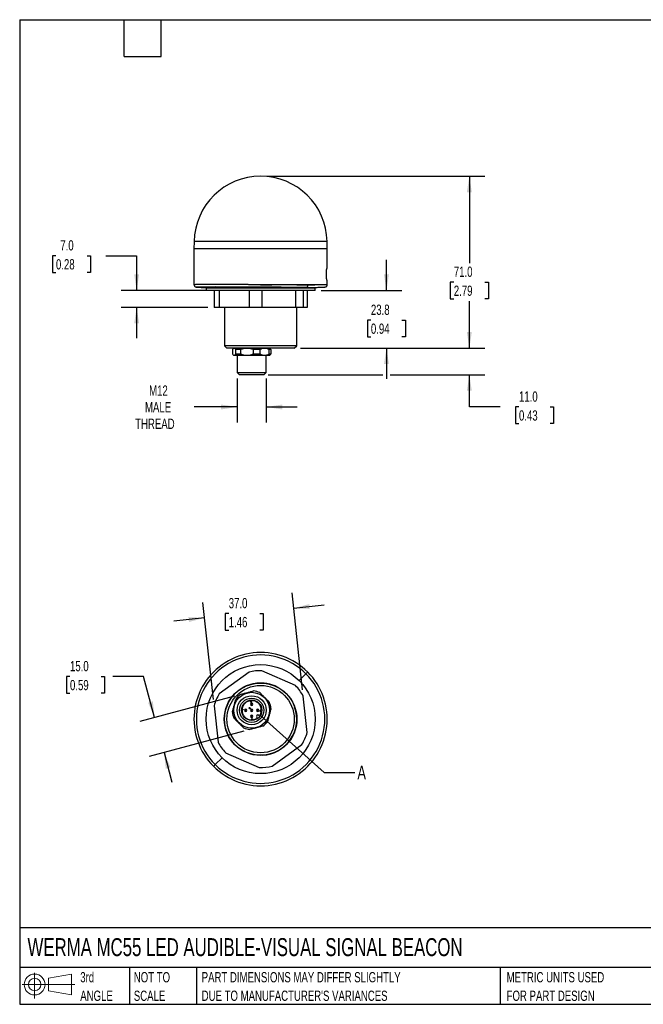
# Model space of a CAD drawing. Header units: millimetres. Extents: x 13 to 546, y 13 to 419.
# Tile 1 of 2: x 13 to 270, y 13 to 419. Entities that reach past the tile are written whole.
import ezdxf

# ---------------------------------------------------------------- set-up
doc = ezdxf.new("R2010")
doc.units = ezdxf.units.MM
doc.header["$LTSCALE"] = 2
doc.linetypes.add('SLD-Solid', pattern=[0])
doc.layers.add('DIMENSIONS', color=140, linetype='SLD-Solid', lineweight=25)
doc.layers.add('TEXT', color=140, linetype='SLD-Solid', lineweight=25)
doc.layers.add('SLD-DEFPOINTS', color=7, linetype='Continuous')
doc.styles.add('SLDTEXTSTYLE0', font='TXT', dxfattribs={"width": 0.7})
doc.dimstyles.new('SLDDIMSTYLE0', dxfattribs={"dimtxt": 4.316016, "dimasz": 6.604, "dimexe": 0, "dimexo": 0.0625, "dimgap": 1.079004, "dimtad": 0, "dimtih": 1, "dimtoh": 1, "dimdec": 1, "dimrnd": 1e-09, "dimzin": 12, "dimdsep": 46, "dimtxsty": 'SLDTEXTSTYLE0', "dimsah": 1, "dimcen": 0.09, "dimadec": 0, "dimazin": 3, "dimtfac": 1, "dimtdec": 1, "dimtmove": 0, "dimatfit": 0, "dimfxl": 0, "dimfrac": 2, "dimtolj": 1, "dimtzin": 12, "dimarcsym": 0})
doc.dimstyles.new('SLDDIMSTYLE1', dxfattribs={"dimtxt": 4.316016, "dimasz": 6.604, "dimexe": 0, "dimexo": 0.0625, "dimgap": 1.079004, "dimtad": 0, "dimtih": 1, "dimtoh": 1, "dimdec": 1, "dimrnd": 1e-09, "dimzin": 4, "dimdsep": 46, "dimtxsty": 'SLDTEXTSTYLE0', "dimsah": 1, "dimcen": 0.09, "dimadec": 0, "dimazin": 1, "dimtfac": 1, "dimtdec": 1, "dimtmove": 0, "dimatfit": 0, "dimfxl": 0, "dimfrac": 2, "dimtolj": 1, "dimtzin": 12, "dimarcsym": 0})
doc.dimstyles.new('SLDDIMSTYLE2', dxfattribs={"dimtxt": 4.316016, "dimasz": 6.604, "dimexe": 0, "dimexo": 0.0625, "dimgap": 1.079004, "dimtad": 0, "dimtih": 1, "dimtoh": 1, "dimdec": 1, "dimrnd": 1e-09, "dimzin": 4, "dimdsep": 46, "dimtxsty": 'SLDTEXTSTYLE0', "dimsah": 1, "dimcen": 0.09, "dimadec": 0, "dimazin": 1, "dimtfac": 1, "dimtdec": 1, "dimtofl": 0, "dimtmove": 0, "dimatfit": 3, "dimfxl": 0, "dimfrac": 2, "dimtolj": 1, "dimtzin": 12, "dimarcsym": 0})
doc.dimstyles.new('SLDDIMSTYLE4', dxfattribs={"dimtxt": 0.18, "dimasz": 6.604, "dimexe": 0, "dimexo": 0.0625, "dimgap": 0, "dimtad": 0, "dimtih": 1, "dimtoh": 1, "dimdec": 0, "dimrnd": 1e-09, "dimzin": 0, "dimdsep": 46, "dimtxsty": 'Standard', "dimblk1": 'NONE', "dimblk2": 'NONE', "dimsah": 1, "dimcen": 0.09, "dimadec": 0, "dimazin": 0, "dimtfac": 6.604, "dimtdec": 0, "dimtofl": 0, "dimtmove": 0, "dimatfit": 3, "dimldrblk": 'NONE', "dimfxl": 0, "dimfrac": 2, "dimtolj": 1, "dimtzin": 0, "dimarcsym": 0})

# ---------------------------------------------------------------- blocks, each defined once
blk = doc.blocks.new('Block11')
at = {"color": 7, "linetype": 'SLD-Solid', "lineweight": 18}
for p, q in [((5.18, 10.62), (5.18, 0)), ((10.96, 8.33), (20.35, 10.06)), ((10.96, 3.19), (10.96, 8.33)), ((20.35, 10.06), (20.35, 1.46)), ((0, 5.76), (21.75, 5.76)), ((10.96, 3.19), (20.35, 1.46))]:
    blk.add_line(p, q, dxfattribs=at)
for radius in [4.3, 2.57]:
    blk.add_circle((5.18, 5.76), radius, dxfattribs=at)
blk = doc.blocks.new('Block12')
at = {"layer": 'SLD-DEFPOINTS'}
blk.add_blockref('Block11', (0, 0), dxfattribs=at)
blk = doc.blocks.new('SW_NOTE_0_2')
at = {"layer": 'TEXT', "color": 0, "char_height": 4.2333, "attachment_point": 1, "style": 'SLDTEXTSTYLE0'}
for s, insert in [('PART DIMENSIONS MAY DIFFER SLIGHTLY', (0, 5.46)), ("DUE TO MANUFACTURER'S VARIANCES", (0, -2.19))]:
    blk.add_mtext(s, dxfattribs=dict(at, insert=insert))
blk = doc.blocks.new('SW_NOTE_0_3')
at = {"layer": 'TEXT', "color": 0, "char_height": 4.233, "attachment_point": 1, "style": 'SLDTEXTSTYLE0'}
for s, insert in [('NOT TO', (0, 5.46)), ('SCALE', (0, -2.19))]:
    blk.add_mtext(s, dxfattribs=dict(at, insert=insert))
blk = doc.blocks.new('SW_NOTE_0_4')
at = {"layer": 'TEXT', "color": 0, "char_height": 4.233, "attachment_point": 1, "style": 'SLDTEXTSTYLE0'}
for s, insert in [('3rd', (0, 5.46)), ('ANGLE', (0, -2.19))]:
    blk.add_mtext(s, dxfattribs=dict(at, insert=insert))
blk = doc.blocks.new('SW_NOTE_0_5')
at = {"layer": 'TEXT', "color": 0, "char_height": 4.2333, "attachment_point": 1, "style": 'SLDTEXTSTYLE0'}
for s, insert in [('METRIC UNITS USED', (0, 5.46)), ('FOR PART DESIGN', (0, -2.19))]:
    blk.add_mtext(s, dxfattribs=dict(at, insert=insert))
blk = doc.blocks.new('_D')
at = {"layer": 'DIMENSIONS'}
for p, q in [((102.47, 271), (102.47, 252.9)), ((114.47, 271), (114.47, 252.9)), ((102.47, 259.25), (84.77, 259.25)), ((114.47, 259.25), (127.17, 259.25))]:
    blk.add_line(p, q, dxfattribs=at)
for points in [[(102.47, 259.25), (95.86, 260.26), (95.86, 258.23)], [(114.47, 259.25), (121.07, 258.23), (121.07, 260.26)]]:
    blk.add_solid(points, dxfattribs=at)
at = {"layer": 'DIMENSIONS', "char_height": 4.233, "attachment_point": 1, "style": 'SLDTEXTSTYLE0'}
for s, insert in [('M12', (66.12, 268.14)), ('MALE', (64.42, 261.28)), ('THREAD', (60.37, 254.42))]:
    blk.add_mtext(s, dxfattribs=dict(at, insert=insert))
blk = doc.blocks.new('_D_1')
at = {"layer": 'DIMENSIONS'}
for p, q in [((27.67, 321.65), (26.22, 321.65)), ((26.22, 321.65), (26.22, 314.79)), ((40.5, 321.65), (41.95, 321.65)), ((41.95, 321.65), (41.95, 314.79)), ((48.28, 321.65), (60.98, 321.65)), ((60.98, 321.65), (60.98, 307.34)), ((26.22, 314.79), (27.67, 314.79)), ((41.95, 314.79), (40.5, 314.79)), ((90.39, 307.34), (54.63, 307.34)), ((90.39, 300.34), (54.63, 300.34)), ((60.98, 300.34), (60.98, 287.64))]:
    blk.add_line(p, q, dxfattribs=at)
for points in [[(60.98, 307.34), (62, 313.95), (59.97, 313.95)], [(60.98, 300.34), (59.97, 293.74), (62, 293.74)]]:
    blk.add_solid(points, dxfattribs=at)
at = {"layer": 'DIMENSIONS', "char_height": 4.233, "attachment_point": 1, "style": 'SLDTEXTSTYLE0'}
for s, insert in [('7.0', (29.47, 328.08)), ('0.28', (27.67, 320.25))]:
    blk.add_mtext(s, dxfattribs=dict(at, insert=insert))
blk = doc.blocks.new('_D_2')
at = {"layer": 'DIMENSIONS'}
for p, q in [((114.69, 354.49), (204.67, 354.49)), ((198.32, 354.49), (198.32, 318.58)), ((191.9, 310.76), (190.46, 310.76)), ((190.46, 310.76), (190.46, 303.9)), ((204.73, 310.76), (206.18, 310.76)), ((206.18, 310.76), (206.18, 303.9)), ((190.46, 303.9), (191.9, 303.9)), ((198.32, 283.54), (198.32, 302.93)), ((206.18, 303.9), (204.73, 303.9)), ((128.59, 283.54), (204.67, 283.54))]:
    blk.add_line(p, q, dxfattribs=at)
for points in [[(198.32, 354.49), (197.3, 347.89), (199.33, 347.89)], [(198.32, 283.54), (199.33, 290.15), (197.3, 290.15)]]:
    blk.add_solid(points, dxfattribs=at)
at = {"layer": 'DIMENSIONS', "char_height": 4.233, "attachment_point": 1, "style": 'SLDTEXTSTYLE0'}
for s, insert in [('71.0', (191.9, 317.18)), ('2.79', (191.9, 309.35))]:
    blk.add_mtext(s, dxfattribs=dict(at, insert=insert))
blk = doc.blocks.new('_D_3')
at = {"layer": 'DIMENSIONS'}
for p, q in [((198.32, 283.54), (198.32, 296.24)), ((128.59, 283.54), (204.67, 283.54)), ((115.2, 272.54), (162.57, 272.54)), ((165.62, 272.54), (204.67, 272.54)), ((198.32, 259.25), (198.32, 272.54)), ((211.02, 259.25), (198.32, 259.25)), ((218.8, 259.25), (217.35, 259.25)), ((217.35, 259.25), (217.35, 252.39)), ((231.63, 259.25), (233.08, 259.25)), ((233.08, 259.25), (233.08, 252.39)), ((217.35, 252.39), (218.8, 252.39)), ((233.08, 252.39), (231.63, 252.39))]:
    blk.add_line(p, q, dxfattribs=at)
for points in [[(198.32, 283.54), (199.33, 290.15), (197.3, 290.15)], [(198.32, 272.54), (197.3, 265.94), (199.33, 265.94)]]:
    blk.add_solid(points, dxfattribs=at)
at = {"layer": 'DIMENSIONS', "char_height": 4.233, "attachment_point": 1, "style": 'SLDTEXTSTYLE0'}
for s, insert in [('11.0', (218.8, 265.67)), ('0.43', (218.8, 257.85))]:
    blk.add_mtext(s, dxfattribs=dict(at, insert=insert))
blk = doc.blocks.new('_D_4')
at = {"layer": 'DIMENSIONS'}
for p, q in [((164.1, 307.34), (164.1, 320.04)), ((137.19, 307.34), (170.45, 307.34)), ((157.68, 295.08), (156.23, 295.08)), ((156.23, 295.08), (156.23, 288.22)), ((170.51, 295.08), (171.96, 295.08)), ((171.96, 295.08), (171.96, 288.22)), ((156.23, 288.22), (157.68, 288.22)), ((171.96, 288.22), (170.51, 288.22)), ((128.59, 283.54), (170.45, 283.54)), ((164.1, 283.54), (164.1, 270.84))]:
    blk.add_line(p, q, dxfattribs=at)
for points in [[(164.1, 307.34), (165.11, 313.95), (163.08, 313.95)], [(164.1, 283.54), (163.08, 276.94), (165.11, 276.94)]]:
    blk.add_solid(points, dxfattribs=at)
at = {"layer": 'DIMENSIONS', "char_height": 4.233, "attachment_point": 1, "style": 'SLDTEXTSTYLE0'}
for s, insert in [('23.8', (157.68, 301.5)), ('0.94', (157.68, 293.68))]:
    blk.add_mtext(s, dxfattribs=dict(at, insert=insert))
blk = doc.blocks.new('_D_7')
at = {"layer": 'DIMENSIONS'}
for p, q in [((129.45, 142.47), (125.12, 182.5)), ((92.66, 138.49), (88.33, 178.52)), ((125.8, 176.19), (138.43, 177.56)), ((89.01, 172.21), (76.39, 170.84)), ((98.98, 173.98), (97.53, 173.98)), ((97.53, 173.98), (97.53, 167.12)), ((111.81, 173.98), (113.25, 173.98)), ((113.25, 173.98), (113.25, 167.12)), ((97.53, 167.12), (98.98, 167.12)), ((113.25, 167.12), (111.81, 167.12))]:
    blk.add_line(p, q, dxfattribs=at)
for points in [[(125.8, 176.19), (132.47, 175.89), (132.26, 177.91)], [(89.01, 172.21), (82.34, 172.51), (82.56, 170.49)]]:
    blk.add_solid(points, dxfattribs=at)
at = {"layer": 'DIMENSIONS', "char_height": 4.233, "attachment_point": 1, "style": 'SLDTEXTSTYLE0'}
for s, insert in [('37.0', (98.98, 180.41)), ('1.46', (98.98, 172.58))]:
    blk.add_mtext(s, dxfattribs=dict(at, insert=insert))
blk = doc.blocks.new('_D_8')
at = {"layer": 'DIMENSIONS'}
for p, q in [((33.46, 147.97), (32.02, 147.97)), ((32.02, 147.97), (32.02, 141.11)), ((46.29, 147.97), (47.74, 147.97)), ((47.74, 147.97), (47.74, 141.11)), ((63.87, 147.97), (51.17, 147.97)), ((68.39, 131.1), (63.87, 147.97)), ((32.02, 141.11), (33.46, 141.11)), ((47.74, 141.11), (46.29, 141.11)), ((101.39, 139.94), (62.26, 129.46)), ((105.27, 125.45), (66.14, 114.97)), ((72.28, 116.61), (75.56, 104.34))]:
    blk.add_line(p, q, dxfattribs=at)
for points in [[(68.39, 131.1), (67.67, 137.74), (65.7, 137.22)], [(72.28, 116.61), (73, 109.97), (74.97, 110.5)]]:
    blk.add_solid(points, dxfattribs=at)
at = {"layer": 'DIMENSIONS', "char_height": 4.233, "attachment_point": 1, "style": 'SLDTEXTSTYLE0'}
for s, insert in [('15.0', (33.46, 154.4)), ('0.59', (33.46, 146.57))]:
    blk.add_mtext(s, dxfattribs=dict(at, insert=insert))
blk = doc.blocks.new('_None')

msp = doc.modelspace()

# ---------------------------------------------------------------- linework, layer by layer
for p, q in [((84.7, 327.54), (84.65, 324.54)), ((139.59, 327.54), (84.7, 327.54)), ((139.65, 324.54), (139.59, 327.54)), ((84.65, 324.54), (84.65, 309.71)), ((139.65, 324.54), (84.65, 324.54)), ((139.65, 316.47), (139.65, 324.54)), ((139.35, 312.14), (139.35, 315.95)), ((139.65, 309.71), (139.65, 311.61)), ((89.65, 308.48), (89.65, 307.34)), ((89.65, 308.48), (117.82, 308.48)), ((117.82, 307.34), (89.65, 307.34)), ((92.93, 307.34), (92.93, 300.34)), ((97.05, 308.54), (93.41, 308.54)), ((95.09, 307.34), (95.09, 300.34)), ((107.36, 307.34), (107.36, 300.34)), ((112.67, 307.34), (112.67, 300.34)), ((116.32, 308.61), (117.11, 308.6)), ((116.82, 308.48), (116.32, 308.61)), ((117.11, 308.6), (117.11, 308.48)), ((117.82, 308.48), (134.65, 308.48)), ((134.65, 307.34), (117.82, 307.34)), ((130.88, 308.54), (122.68, 308.54)), ((126.19, 308.48), (126.19, 308.54)), ((126.63, 308.54), (126.48, 308.48)), ((126.57, 307.34), (126.57, 300.34)), ((129.72, 307.34), (129.72, 300.34)), ((131.02, 308.58), (130.88, 308.54)), ((131.36, 307.34), (131.36, 300.34)), ((134.65, 307.34), (134.65, 308.48)), ((95.09, 300.34), (92.93, 300.34)), ((107.36, 300.34), (95.09, 300.34)), ((97.25, 300.34), (97.25, 284.54)), ((112.67, 300.34), (107.36, 300.34)), ((126.57, 300.34), (112.67, 300.34)), ((129.72, 300.34), (126.57, 300.34)), ((127.05, 284.54), (127.05, 300.34)), ((131.36, 300.34), (129.72, 300.34)), ((97.25, 284.54), (98.25, 283.54)), ((127.05, 284.54), (97.25, 284.54)), ((126.05, 283.54), (127.05, 284.54)), ((126.05, 283.54), (98.25, 283.54)), ((100.5, 282.94), (100.5, 281.14)), ((101.07, 283.54), (100.69, 283.17)), ((100.7, 280.91), (101.07, 280.54)), ((103.24, 280.54), (101.07, 280.54)), ((103.84, 282.94), (101.94, 282.94)), ((101.94, 281.14), (101.94, 282.94)), ((101.94, 281.14), (103.84, 281.14)), ((102.47, 280.54), (102.47, 273.54)), ((115.87, 280.54), (103.24, 280.54)), ((103.84, 282.94), (103.84, 281.14)), ((109.22, 281.14), (109.22, 282.94)), ((111.8, 282.94), (109.22, 282.94)), ((109.22, 281.14), (111.8, 281.14)), ((111.8, 282.94), (111.8, 281.14)), ((114.47, 273.54), (114.47, 280.54)), ((116.43, 282.94), (115.74, 282.94)), ((115.74, 281.14), (115.74, 282.94)), ((115.74, 281.14), (116.43, 281.14)), ((116.24, 283.17), (115.87, 283.54)), ((115.87, 280.54), (116.24, 280.91)), ((116.23, 283.16), (116.43, 282.94)), ((116.43, 281.14), (116.23, 280.92)), ((116.43, 282.94), (116.43, 281.14)), ((102.47, 273.54), (103.47, 272.54)), ((102.47, 273.54), (114.47, 273.54)), ((113.47, 272.54), (103.47, 272.54)), ((113.47, 272.54), (114.47, 273.54)), ((126.57, 144.25), (112.67, 150.39)), ((107.36, 149.82), (95.09, 140.85)), ((130.88, 149.14), (128.06, 146.31)), ((117.11, 144.45), (117.11, 144.45)), ((122.75, 141), (122.68, 140.93)), ((131.36, 124.83), (129.72, 139.94)), ((92.93, 135.96), (94.57, 120.85)), ((104.61, 134.53), (104.66, 134.58)), ((104.64, 134.15), (104.61, 134.53)), ((104.69, 134.11), (104.64, 134.15)), ((104.66, 134.58), (104.86, 134.37)), ((104.68, 134.47), (104.69, 134.2)), ((104.82, 134.33), (104.68, 134.47)), ((104.69, 134.2), (104.82, 134.33)), ((104.86, 134.29), (104.69, 134.11)), ((104.86, 134.37), (104.94, 134.45)), ((104.97, 134.18), (104.86, 134.29)), ((104.98, 134.4), (104.91, 134.33)), ((104.91, 134.33), (105.01, 134.22)), ((104.94, 134.45), (104.98, 134.4)), ((105.01, 134.22), (104.97, 134.18)), ((107.28, 135), (107.53, 135.25)), ((107.47, 134.81), (107.28, 135)), ((107.56, 135.21), (107.35, 135)), ((107.35, 135), (107.47, 134.88)), ((107.47, 134.88), (107.48, 134.94)), ((107.52, 134.86), (107.47, 134.81)), ((107.48, 134.94), (107.51, 134.98)), ((107.51, 134.98), (107.56, 135.03)), ((107.53, 134.91), (107.52, 134.86)), ((107.53, 135.25), (107.56, 135.21)), ((107.55, 134.95), (107.53, 134.91)), ((107.54, 134.74), (107.58, 134.78)), ((107.58, 134.72), (107.54, 134.74)), ((107.6, 134.99), (107.55, 134.95)), ((107.56, 135.03), (107.6, 135.06)), ((107.58, 134.78), (107.63, 134.77)), ((107.64, 134.72), (107.58, 134.72)), ((107.6, 135.06), (107.66, 135.07)), ((107.63, 135.01), (107.6, 134.99)), ((107.67, 135.02), (107.63, 135.01)), ((107.63, 134.77), (107.66, 134.77)), ((107.7, 134.73), (107.64, 134.72)), ((107.66, 135.07), (107.71, 135.06)), ((107.66, 134.77), (107.7, 134.8)), ((107.71, 135.01), (107.67, 135.02)), ((107.7, 134.8), (107.75, 134.84)), ((107.74, 134.76), (107.7, 134.73)), ((107.71, 135.06), (107.77, 135.04)), ((107.74, 135), (107.71, 135.01)), ((107.75, 134.98), (107.74, 135)), ((107.78, 134.8), (107.74, 134.76)), ((107.77, 134.95), (107.75, 134.98)), ((107.75, 134.84), (107.77, 134.88)), ((107.77, 135.04), (107.8, 135.01)), ((107.78, 134.91), (107.77, 134.95)), ((107.77, 134.88), (107.78, 134.91)), ((107.81, 134.85), (107.78, 134.8)), ((107.8, 135.01), (107.82, 134.96)), ((107.83, 134.91), (107.81, 134.85)), ((107.82, 134.96), (107.83, 134.91)), ((107.86, 137.74), (107.88, 137.78)), ((107.86, 137.68), (107.86, 137.74)), ((107.89, 137.64), (107.86, 137.68)), ((107.88, 137.78), (107.92, 137.84)), ((107.92, 137.68), (107.89, 137.64)), ((107.92, 137.84), (107.94, 137.86)), ((107.95, 137.8), (107.92, 137.75)), ((107.92, 137.75), (107.92, 137.71)), ((107.92, 137.71), (107.92, 137.68)), ((107.94, 137.86), (108, 137.9)), ((107.98, 137.82), (107.95, 137.8)), ((108.03, 137.85), (107.98, 137.82)), ((108, 137.9), (108.04, 137.91)), ((108.06, 137.86), (108.03, 137.85)), ((108.04, 137.91), (108.1, 137.91)), ((108.1, 137.85), (108.06, 137.86)), ((108.07, 137.68), (108.1, 137.7)), ((108.1, 137.65), (108.07, 137.68)), ((108.07, 137.44), (108.1, 137.48)), ((108.1, 137.43), (108.07, 137.44)), ((108.1, 137.91), (108.14, 137.89)), ((108.12, 137.84), (108.1, 137.85)), ((108.1, 137.7), (108.13, 137.76)), ((108.13, 137.67), (108.1, 137.65)), ((108.1, 137.48), (108.13, 137.47)), ((108.13, 137.42), (108.1, 137.43)), ((108.13, 137.79), (108.12, 137.84)), ((108.13, 137.76), (108.13, 137.79)), ((108.18, 137.71), (108.13, 137.67)), ((108.13, 137.47), (108.16, 137.47)), ((108.17, 137.43), (108.13, 137.42)), ((108.14, 137.89), (108.15, 137.88)), ((108.15, 137.88), (108.18, 137.84)), ((108.16, 137.47), (108.18, 137.48)), ((108.22, 137.44), (108.17, 137.43)), ((108.18, 137.84), (108.18, 137.8)), ((108.18, 137.8), (108.18, 137.75)), ((108.18, 137.75), (108.23, 137.77)), ((108.22, 137.72), (108.18, 137.71)), ((108.18, 137.48), (108.22, 137.51)), ((108.27, 137.7), (108.22, 137.72)), ((108.22, 137.51), (108.27, 137.55)), ((108.25, 137.46), (108.22, 137.44)), ((108.23, 137.77), (108.27, 137.76)), ((108.31, 137.52), (108.25, 137.46)), ((108.27, 137.76), (108.3, 137.74)), ((108.3, 137.67), (108.27, 137.7)), ((108.27, 137.55), (108.3, 137.6)), ((108.3, 137.74), (108.33, 137.71)), ((108.3, 137.65), (108.3, 137.67)), ((108.3, 137.62), (108.3, 137.65)), ((108.3, 137.6), (108.3, 137.62)), ((108.33, 137.56), (108.31, 137.52)), ((108.33, 137.71), (108.35, 137.68)), ((108.35, 137.61), (108.33, 137.56)), ((108.35, 137.68), (108.36, 137.64)), ((108.36, 137.64), (108.35, 137.61)), ((126.19, 135.36), (126.19, 135.36)), ((108.51, 130.58), (108.56, 130.63)), ((108.52, 130.49), (108.51, 130.58)), ((108.58, 130.43), (108.52, 130.49)), ((108.56, 130.63), (108.91, 130.27)), ((108.57, 130.52), (108.58, 130.43)), ((108.87, 130.23), (108.57, 130.52)), ((108.91, 130.27), (108.87, 130.23)), ((110.58, 131.14), (111, 130.73)), ((111.4, 131.96), (111.81, 131.55)), ((111.79, 133.81), (111.8, 133.86)), ((111.79, 133.75), (111.79, 133.81)), ((111.81, 133.72), (111.79, 133.75)), ((111.8, 133.86), (111.85, 133.92)), ((111.85, 133.75), (111.81, 133.72)), ((111.85, 133.83), (111.84, 133.79)), ((111.84, 133.79), (111.85, 133.75)), ((111.85, 133.92), (111.88, 133.95)), ((111.88, 133.87), (111.85, 133.83)), ((111.88, 133.95), (111.93, 133.98)), ((111.91, 133.9), (111.88, 133.87)), ((111.95, 133.93), (111.91, 133.9)), ((111.93, 133.98), (111.97, 134)), ((111.99, 133.94), (111.95, 133.93)), ((111.97, 134), (112.03, 134)), ((112.03, 133.93), (111.99, 133.94)), ((112.03, 134), (112.07, 133.97)), ((112.04, 133.91), (112.03, 133.93)), ((112.06, 133.87), (112.04, 133.91)), ((112.04, 133.47), (112.06, 133.87)), ((112.07, 133.44), (112.04, 133.47)), ((112.07, 133.97), (112.08, 133.96)), ((112.34, 133.7), (112.07, 133.44)), ((112.08, 133.96), (112.11, 133.92)), ((112.11, 133.88), (112.1, 133.53)), ((112.1, 133.53), (112.3, 133.74)), ((112.11, 133.92), (112.11, 133.88)), ((112.3, 133.74), (112.34, 133.7)), ((116.93, 110.98), (129.2, 119.95)), ((96.24, 114.49), (93.41, 111.66)), ((97.72, 116.54), (111.62, 110.4))]:
    msp.add_line(p, q)
for centre, radius in [((112.15, 130.4), 22.5), ((112.15, 130.4), 15), ((112.15, 130.4), 14.9), ((112.15, 130.4), 13.9), ((108.47, 134.07), 7.4), ((108.47, 134.07), 6), ((108.47, 134.07), 5), ((108.47, 134.07), 4.19)]:
    msp.add_circle(centre, radius)
for centre, radius, start, end in [((112.15, 327.04), 27.45, 1.0418, 178.9582), ((112.14, 130.4), 26.5, 44.9811, 225.0189), ((112.15, 130.4), 20, 88.5038, 103.8443), ((112.15, 130.39), 26.5, 224.9811, 45.0189), ((112.15, 130.4), 14.9, 70.5409, 89.7543), ((112.15, 130.4), 20, 28.5038, 43.8443), ((112.15, 130.4), 20, 148.5038, 163.8443), ((108.47, 134.07), 8, 125.3641, 144.6359), ((108.47, 134.07), 8, 65.3641, 84.6359), ((105.97, 134.07), 0.5, 135, 315), ((105.97, 134.07), 0.5, 315, 135), ((105.97, 134.07), 0.1, 135, 315), ((105.97, 134.07), 0.1, 315, 135), ((108.47, 136.57), 0.5, 135, 315), ((108.47, 134.07), 0.5, 135, 315), ((108.47, 136.57), 0.5, 315, 135), ((108.47, 134.07), 0.5, 315, 135), ((108.47, 136.57), 0.1, 135, 315), ((108.47, 134.07), 0.1, 135, 315), ((108.47, 136.57), 0.1, 315, 135), ((108.47, 134.07), 0.1, 315, 135), ((110.97, 134.07), 0.5, 135, 315), ((110.97, 134.07), 0.5, 315, 135), ((110.97, 134.07), 0.1, 135, 315), ((110.97, 134.07), 0.1, 315, 135), ((112.15, 130.4), 14.9, 273, 19.4591), ((108.47, 134.07), 8, 5.3641, 24.6359), ((108.47, 134.07), 8, 185.3641, 204.6359), ((108.47, 131.57), 0.5, 135, 315), ((108.47, 131.57), 0.5, 315, 135), ((108.47, 131.57), 0.1, 135, 315), ((108.47, 131.57), 0.1, 315, 135), ((110.99, 131.55), 0.575, 45, 225), ((108.47, 134.07), 8, 245.3641, 264.6359), ((108.47, 134.07), 8, 305.3641, 324.6359), ((112.15, 130.4), 20, 328.5038, 343.8443), ((112.15, 130.4), 20, 208.5038, 223.8443), ((112.15, 130.4), 20, 268.5038, 283.8443)]:
    msp.add_arc(centre, radius, start, end)
for centre, major_axis, start_param, end_param in [((112.15, 316.3), (27.5, 0.17), 6.153389, 6.283147), ((112.15, 311.78), (27.5, -0.17), 0.000038, 0.129797), ((112.14, 308.54), (26.5, -0.16), 0.785107, 3.927358), ((112.15, 308.54), (15.4, -0.1), 1.296224, 3.619925), ((112.15, 308.54), (14.9, -0.09), 0.785411, 1.23115)]:
    msp.add_ellipse(centre, major_axis=major_axis, ratio=0.006171, start_param=start_param, end_param=end_param)
for points, knots in [([(139.41, 316.45), (139.4, 316.45), (139.38, 316.39), (139.35, 316.21), (139.35, 316.08), (139.35, 315.95)], [0, 0, 0, 0, 0.5, 0.5, 1, 1, 1, 1]), ([(84.64, 309.71), (84.65, 309.64), (84.66, 309.5), (84.74, 309.26), (84.89, 309.04), (85.06, 308.9), (85.22, 308.82), (85.34, 308.79), (85.51, 308.77), (85.71, 308.75), (85.89, 308.73), (85.97, 308.73)], [0, 0, 0, 0, 0.0327053, 0.0661797, 0.1413615, 0.2353526, 0.3529324, 0.496327, 0.6608578, 0.8442262, 1, 1, 1, 1]), ([(131.59, 309.54), (131.03, 309.55), (129.93, 309.56), (128.16, 309.58), (126.37, 309.6), (124.59, 309.61), (122.82, 309.63), (120.99, 309.64), (119.11, 309.66), (117.2, 309.67), (115.4, 309.69), (113.73, 309.7), (112.39, 309.7), (111.33, 309.71), (110.53, 309.72), (109.72, 309.72), (108.92, 309.72), (108.13, 309.73), (107.34, 309.73), (105.92, 309.74), (103.9, 309.75), (101.34, 309.76), (98.93, 309.76), (96.67, 309.77), (94.58, 309.77), (92.67, 309.77), (90.93, 309.77), (89.36, 309.77), (87.98, 309.76), (86.81, 309.76), (85.86, 309.75), (85.17, 309.74), (84.73, 309.72), (84.67, 309.71), (84.65, 309.71)], [0, 0, 0, 0, 0.035924, 0.070369, 0.103337, 0.134825, 0.164836, 0.193367, 0.225651, 0.255805, 0.283831, 0.309727, 0.333493, 0.346035, 0.358531, 0.37098, 0.383382, 0.395738, 0.408047, 0.420309, 0.462844, 0.504807, 0.5462, 0.587022, 0.627273, 0.666953, 0.706636, 0.746888, 0.787711, 0.829104, 0.871068, 0.913601, 0.956704, 1, 1, 1, 1]), ([(112.15, 309.71), (113.17, 309.71), (118.31, 309.74), (127.28, 309.78), (136.23, 309.78), (140.41, 309.73), (138.99, 309.65), (134.5, 309.58), (131.59, 309.54)], [-0.785398, -0.785398, -0.785398, -0.785398, -0.67334, -0.224447, 0.224447, 0.67334, 1.122233, 1.570796, 1.570796, 1.570796, 1.570796]), ([(131.02, 308.56), (131.55, 308.57), (132.56, 308.58), (133.88, 308.6), (135, 308.62), (136.04, 308.64), (136.95, 308.67), (137.7, 308.69), (138.21, 308.72), (138.56, 308.74), (138.78, 308.77), (138.95, 308.79), (139.07, 308.82), (139.23, 308.9), (139.4, 309.04), (139.55, 309.26), (139.63, 309.5), (139.64, 309.64), (139.65, 309.71)], [0, 0, 0, 0, 0.105604, 0.205553, 0.299856, 0.388515, 0.497938, 0.597352, 0.686779, 0.747297, 0.802185, 0.851433, 0.894353, 0.929547, 0.957682, 0.980187, 0.990209, 1, 1, 1, 1]), ([(131.59, 309.54), (131.58, 309.41), (131.56, 309.15), (131.42, 308.87), (131.28, 308.71), (131.16, 308.61), (131.07, 308.59), (131.02, 308.58)], [0, 0, 0, 0, 0.286009, 0.57203, 0.71543, 0.859206, 1, 1, 1, 1]), ([(139.35, 312.14), (139.35, 312), (139.35, 311.88), (139.38, 311.69), (139.4, 311.64), (139.41, 311.64)], [0, 0, 0, 0, 0.5, 0.5, 1, 1, 1, 1]), ([(97, 308.59), (97, 308.59), (96.99, 308.59), (97.03, 308.57), (97.09, 308.51), (97.11, 308.48)], [0, 0, 0, 0, 0.273708, 0.704098, 1, 1, 1, 1]), ([(101.94, 282.94), (101.82, 283.11), (101.69, 283.24), (101.46, 283.4), (101.34, 283.44), (101.11, 283.44), (100.99, 283.4), (100.75, 283.24), (100.63, 283.11), (100.5, 282.94)], [0, 0, 0, 0, 0.25, 0.25, 0.5, 0.5, 0.75, 0.75, 1, 1, 1, 1]), ([(100.5, 281.14), (100.63, 280.97), (100.75, 280.85), (100.99, 280.68), (101.11, 280.64), (101.34, 280.64), (101.46, 280.68), (101.69, 280.85), (101.82, 280.97), (101.94, 281.14)], [0, 0, 0, 0, 0.25, 0.25, 0.5, 0.5, 0.75, 0.75, 1, 1, 1, 1]), ([(109.22, 282.94), (108.74, 283.11), (108.28, 283.24), (107.39, 283.4), (106.96, 283.44), (106.09, 283.44), (105.66, 283.4), (104.77, 283.24), (104.32, 283.11), (103.84, 282.94)], [0, 0, 0, 0, 0.25, 0.25, 0.5, 0.5, 0.75, 0.75, 1, 1, 1, 1]), ([(103.84, 281.14), (104.32, 280.97), (104.77, 280.85), (105.66, 280.68), (106.09, 280.64), (106.96, 280.64), (107.39, 280.68), (108.28, 280.85), (108.74, 280.97), (109.22, 281.14)], [0, 0, 0, 0, 0.25, 0.25, 0.5, 0.5, 0.75, 0.75, 1, 1, 1, 1]), ([(115.74, 282.94), (115.39, 283.11), (115.06, 283.24), (114.41, 283.4), (114.09, 283.44), (113.45, 283.44), (113.14, 283.4), (112.49, 283.24), (112.15, 283.11), (111.8, 282.94)], [0, 0, 0, 0, 0.25, 0.25, 0.5, 0.5, 0.75, 0.75, 1, 1, 1, 1]), ([(111.8, 281.14), (112.15, 280.97), (112.49, 280.85), (113.14, 280.68), (113.45, 280.64), (114.09, 280.64), (114.41, 280.68), (115.06, 280.85), (115.39, 280.97), (115.74, 281.14)], [0, 0, 0, 0, 0.25, 0.25, 0.5, 0.5, 0.75, 0.75, 1, 1, 1, 1]), ([(131.59, 149.84), (128.68, 152.75), (121.54, 157.24), (108.97, 158.66), (97.01, 154.48), (88.07, 145.53), (83.88, 133.58), (85.3, 121), (89.79, 113.86), (92.7, 110.95)], [-1.570796, -1.570796, -1.570796, -1.570796, -1.122302, -0.673381, -0.22446, 0.22446, 0.673381, 1.122302, 1.570796, 1.570796, 1.570796, 1.570796]), ([(92.7, 110.95), (95.61, 108.04), (102.75, 103.55), (115.33, 102.14), (127.28, 106.31), (136.23, 115.27), (140.41, 127.22), (138.99, 139.79), (134.5, 146.93), (131.59, 149.84)], [-1.570796, -1.570796, -1.570796, -1.570796, -1.122233, -0.67334, -0.224447, 0.224447, 0.67334, 1.122233, 1.570796, 1.570796, 1.570796, 1.570796]), ([(131.59, 149.84), (131.59, 149.84), (131.51, 149.76), (131.26, 149.5), (131.07, 149.32), (130.88, 149.14)], [0, 0, 0, 0, 0.5, 0.5, 1, 1, 1, 1]), ([(117.07, 144.49), (117.05, 144.5), (117.03, 144.52), (117.01, 144.54), (117.01, 144.55)], [0, 0, 0, 0, 0.940423, 1, 1, 1, 1]), ([(100.5, 133.33), (100.63, 133.8), (100.75, 134.26), (100.99, 135.15), (101.11, 135.58), (101.34, 136.45), (101.46, 136.88), (101.69, 137.77), (101.82, 138.23), (101.94, 138.7)], [0, 0, 0, 0, 0.25, 0.25, 0.5, 0.5, 0.75, 0.75, 1, 1, 1, 1]), ([(103.84, 140.6), (104.32, 140.73), (104.77, 140.85), (105.66, 141.09), (106.09, 141.2), (106.96, 141.43), (107.39, 141.55), (108.28, 141.79), (108.74, 141.91), (109.22, 142.04)], [0, 0, 0, 0, 0.25, 0.25, 0.5, 0.5, 0.75, 0.75, 1, 1, 1, 1]), ([(111.8, 141.35), (112.15, 141), (112.49, 140.66), (113.14, 140.01), (113.45, 139.69), (114.09, 139.06), (114.41, 138.74), (115.06, 138.09), (115.39, 137.76), (115.74, 137.41)], [0, 0, 0, 0, 0.25, 0.25, 0.5, 0.5, 0.75, 0.75, 1, 1, 1, 1]), ([(111.67, 131.69), (111.81, 131.88), (111.94, 132.09), (112.09, 132.41), (112.14, 132.52), (112.21, 132.69), (112.24, 132.77), (112.27, 132.86), (112.28, 132.91), (112.29, 132.94), (112.45, 133.47), (112.49, 133.99), (112.4, 134.77), (112.35, 135.02), (112.24, 135.38), (112.19, 135.5), (112.12, 135.68), (112.09, 135.74), (112.05, 135.83), (112.03, 135.86), (112, 135.92), (111.99, 135.95), (111.74, 136.4), (111.44, 136.77), (110.89, 137.25), (110.7, 137.39), (110.39, 137.57), (110.29, 137.63), (110.12, 137.7), (110.04, 137.74), (109.96, 137.77), (109.9, 137.8), (109.87, 137.81), (109.35, 138), (108.85, 138.08), (108.06, 138.05), (107.81, 138.01), (107.43, 137.93), (107.31, 137.89), (107.13, 137.83), (107.07, 137.81), (106.98, 137.77), (106.95, 137.76), (106.89, 137.73), (106.85, 137.72), (106.38, 137.51), (105.99, 137.24), (105.48, 136.72), (105.32, 136.54), (105.12, 136.24), (105.06, 136.14), (104.97, 135.99), (104.93, 135.91), (104.89, 135.83), (104.86, 135.77), (104.85, 135.75), (104.62, 135.24), (104.5, 134.74), (104.47, 133.96), (104.49, 133.7), (104.55, 133.32), (104.58, 133.19), (104.63, 133.01), (104.64, 132.95), (104.67, 132.85), (104.68, 132.82), (104.7, 132.76), (104.72, 132.73), (104.89, 132.24), (105.14, 131.83), (105.61, 131.28), (105.78, 131.12), (106.06, 130.89), (106.16, 130.82), (106.31, 130.72), (106.38, 130.67), (106.46, 130.63), (106.52, 130.6), (106.54, 130.58), (107.03, 130.32), (107.52, 130.17), (108.3, 130.08), (108.55, 130.08), (108.94, 130.11), (109.06, 130.13), (109.25, 130.16), (109.32, 130.18), (109.41, 130.2), (109.44, 130.21), (109.51, 130.22), (109.54, 130.23), (110.04, 130.37), (110.46, 130.59), (110.85, 130.88)], [0, 0, 0, 0, 0.03125, 0.03125, 0.046875, 0.046875, 0.054688, 0.058594, 0.058594, 0.0625, 0.0625, 0.125, 0.125, 0.15625, 0.15625, 0.171875, 0.171875, 0.179688, 0.179688, 0.183594, 0.183594, 0.1875, 0.1875, 0.25, 0.25, 0.28125, 0.28125, 0.296875, 0.296875, 0.304688, 0.308594, 0.308594, 0.3125, 0.3125, 0.375, 0.375, 0.40625, 0.40625, 0.421875, 0.421875, 0.429688, 0.429688, 0.433594, 0.433594, 0.4375, 0.4375, 0.5, 0.5, 0.53125, 0.53125, 0.546875, 0.546875, 0.554688, 0.558594, 0.558594, 0.5625, 0.5625, 0.625, 0.625, 0.65625, 0.65625, 0.671875, 0.671875, 0.679688, 0.679688, 0.683594, 0.683594, 0.6875, 0.6875, 0.75, 0.75, 0.78125, 0.78125, 0.796875, 0.796875, 0.804688, 0.808594, 0.808594, 0.8125, 0.8125, 0.875, 0.875, 0.90625, 0.90625, 0.921875, 0.921875, 0.929688, 0.929688, 0.933594, 0.933594, 0.9375, 0.9375, 1, 1, 1, 1]), ([(105.62, 134.43), (105.62, 134.43), (105.64, 134.4), (105.7, 134.34), (105.76, 134.28), (105.83, 134.21), (105.87, 134.18), (105.9, 134.14)], [0, 0, 0, 0, 0.25, 0.5, 0.75, 0.875, 1, 1, 1, 1]), ([(108.12, 136.93), (108.12, 136.93), (108.14, 136.9), (108.2, 136.84), (108.26, 136.78), (108.33, 136.71), (108.37, 136.68), (108.4, 136.64)], [0, 0, 0, 0, 0.25, 0.5, 0.75, 0.875, 1, 1, 1, 1]), ([(108.12, 134.43), (108.12, 134.43), (108.14, 134.4), (108.2, 134.34), (108.26, 134.28), (108.33, 134.21), (108.37, 134.18), (108.4, 134.14)], [0, 0, 0, 0, 0.25, 0.5, 0.75, 0.875, 1, 1, 1, 1]), ([(108.82, 136.22), (108.82, 136.22), (108.79, 136.25), (108.74, 136.31), (108.67, 136.37), (108.61, 136.43), (108.57, 136.47), (108.54, 136.5)], [0, 0, 0, 0, 0.25, 0.5, 0.75, 0.875, 1, 1, 1, 1]), ([(110.62, 134.43), (110.62, 134.43), (110.64, 134.4), (110.7, 134.34), (110.76, 134.28), (110.83, 134.21), (110.87, 134.18), (110.9, 134.14)], [0, 0, 0, 0, 0.25, 0.5, 0.75, 0.875, 1, 1, 1, 1]), ([(116.43, 134.82), (116.31, 134.34), (116.18, 133.89), (115.95, 133), (115.83, 132.57), (115.6, 131.7), (115.48, 131.27), (115.24, 130.38), (115.12, 129.92), (114.99, 129.44)], [0, 0, 0, 0, 0.25, 0.25, 0.5, 0.5, 0.75, 0.75, 1, 1, 1, 1]), ([(126.32, 135.23), (126.31, 135.24), (126.27, 135.28), (126.25, 135.3), (126.24, 135.32)], [0, 0, 0, 0, 0.388337, 1, 1, 1, 1]), ([(105.13, 126.8), (104.78, 127.15), (104.45, 127.48), (103.8, 128.14), (103.48, 128.45), (102.85, 129.09), (102.53, 129.41), (101.88, 130.06), (101.55, 130.39), (101.2, 130.74)], [0, 0, 0, 0, 0.25, 0.25, 0.5, 0.5, 0.75, 0.75, 1, 1, 1, 1]), ([(106.32, 133.72), (106.32, 133.72), (106.29, 133.75), (106.24, 133.81), (106.17, 133.87), (106.11, 133.93), (106.07, 133.97), (106.04, 134)], [0, 0, 0, 0, 0.25, 0.5, 0.75, 0.875, 1, 1, 1, 1]), ([(108.12, 131.93), (108.12, 131.93), (108.14, 131.9), (108.2, 131.84), (108.26, 131.78), (108.33, 131.71), (108.37, 131.68), (108.4, 131.64)], [0, 0, 0, 0, 0.25, 0.5, 0.75, 0.875, 1, 1, 1, 1]), ([(108.82, 133.72), (108.82, 133.72), (108.79, 133.75), (108.74, 133.81), (108.67, 133.87), (108.61, 133.93), (108.57, 133.97), (108.54, 134)], [0, 0, 0, 0, 0.25, 0.5, 0.75, 0.875, 1, 1, 1, 1]), ([(108.82, 131.22), (108.82, 131.22), (108.79, 131.25), (108.74, 131.31), (108.67, 131.37), (108.61, 131.43), (108.57, 131.47), (108.54, 131.5)], [0, 0, 0, 0, 0.25, 0.5, 0.75, 0.875, 1, 1, 1, 1]), ([(111.32, 133.72), (111.32, 133.72), (111.29, 133.75), (111.24, 133.81), (111.17, 133.87), (111.11, 133.93), (111.07, 133.97), (111.04, 134)], [0, 0, 0, 0, 0.25, 0.5, 0.75, 0.875, 1, 1, 1, 1]), ([(113.1, 127.55), (112.62, 127.42), (112.17, 127.3), (111.28, 127.06), (110.84, 126.95), (109.98, 126.71), (109.54, 126.6), (108.65, 126.36), (108.2, 126.24), (107.72, 126.11)], [0, 0, 0, 0, 0.25, 0.25, 0.5, 0.5, 0.75, 0.75, 1, 1, 1, 1]), ([(97.95, 125.58), (97.96, 125.58), (98, 125.53), (98.05, 125.48), (98.09, 125.44), (98.09, 125.43), (98.1, 125.43)], [0, 0, 0, 0, 0.0256884, 0.5745497, 0.7948241, 1, 1, 1, 1]), ([(107.18, 116.35), (107.18, 116.35), (107.19, 116.34), (107.23, 116.3), (107.28, 116.26), (107.3, 116.23)], [0, 0, 0, 0, 0.26957, 0.568916, 1, 1, 1, 1]), ([(93.41, 111.66), (93.22, 111.47), (93.04, 111.29), (92.78, 111.03), (92.7, 110.95), (92.7, 110.95)], [0, 0, 0, 0, 0.5, 0.5, 1, 1, 1, 1])]:
    msp.add_open_spline(points, degree=3, knots=knots)
at = {"layer": 'TEXT'}
for p, q in [((12.7, 419.1), (546.1, 419.1)), ((12.7, 419.1), (12.7, 12.7)), ((55.88, 403.86), (55.88, 419.1)), ((71.12, 403.86), (71.12, 419.1)), ((55.88, 403.86), (71.12, 403.86)), ((546.1, 44.25), (12.7, 44.25)), ((546.1, 27.94), (12.7, 27.94)), ((58.09, 27.94), (58.09, 12.7)), ((85.67, 27.94), (85.67, 12.7)), ((210.97, 27.94), (210.97, 12.7)), ((12.7, 12.7), (546.1, 12.7))]:
    msp.add_line(p, q, dxfattribs=at)
msp.add_circle((108.47, 134.07), 4.19, dxfattribs=at)

# ---------------------------------------------------------------- block references
at = {"layer": 'SLD-DEFPOINTS'}
msp.add_blockref('Block12', (13.68, 15.11), dxfattribs=at)
at = {"layer": 'TEXT'}
for name, p in [('SW_NOTE_0_4', (37.7, 20.54)), ('SW_NOTE_0_3', (59.81, 20.54)), ('SW_NOTE_0_2', (87.83, 20.54)), ('SW_NOTE_0_5', (213.71, 20.54))]:
    msp.add_blockref(name, p, dxfattribs=at)

# ---------------------------------------------------------------- texts
at = {"layer": 'TEXT', "attachment_point": 1, "style": 'SLDTEXTSTYLE0'}
for s, insert, char_height in [('A', (152.11, 111.19), 5.64), ('WERMA MC55 LED AUDIBLE-VISUAL SIGNAL BEACON', (15.93, 40), 7.4083)]:
    msp.add_mtext(s, dxfattribs=dict(at, insert=insert, char_height=char_height))

# ---------------------------------------------------------------- dimensions: what is measured, and where the dimension line sits
at = {"layer": 'DIMENSIONS'}
for base, p1, p2, angle, dimstyle, picture, middle in [((198.31762207, 354.49273454), (126.04504938, 283.54273454), (112.14558658, 354.49273454), 90, 'SLDDIMSTYLE2', '_D_2', (198.31762207, 310.75603584)), ((60.98, 300.34), (92.93, 307.34), (92.93, 300.34), 90, 'SLDDIMSTYLE1', '_D_1', (60.98, 321.65)), ((164.1, 307.34), (126.05, 283.54), (134.65, 307.34), 90, 'SLDDIMSTYLE0', '_D_4', (164.1, 295.08)), ((198.32, 272.54), (126.05, 283.54), (112.66, 272.54), 90, 'SLDDIMSTYLE1', '_D_3', (198.32, 259.25)), ((125.8, 176.19), (92.93, 135.96), (129.72, 139.94), 6.174, 'SLDDIMSTYLE1', '_D_7', (105.39, 173.98)), ((72.28, 116.61), (103.84, 140.6), (107.72, 126.11), 285, 'SLDDIMSTYLE1', '_D_8', (63.87, 147.97))]:
    dim = msp.add_linear_dim(base=base, p1=p1, p2=p2, angle=angle, dimstyle=dimstyle, dxfattribs=at)
    dim.commit()
    dim.dimension.update_dxf_attribs({"geometry": picture, "text_midpoint": middle, "dimtype": 160})
dim = msp.add_linear_dim(base=(114.47, 259.25), p1=(102.47, 273.54), p2=(114.47, 273.54), text='M12\\PMALE\\PTHREAD', dimstyle='SLDDIMSTYLE0', dxfattribs=at)
dim.commit()
dim.dimension.update_dxf_attribs({"geometry": '_D', "text_midpoint": (72.09, 259.25), "dimtype": 160})

# ---------------------------------------------------------------- leaders
at = {"layer": 'TEXT', "has_arrowhead": 0}
msp.add_leader([(112.06, 131.91), (138.41, 108.38), (151.11, 108.38)], dimstyle='SLDDIMSTYLE4', dxfattribs=at)

doc.saveas('drawing.dxf')
